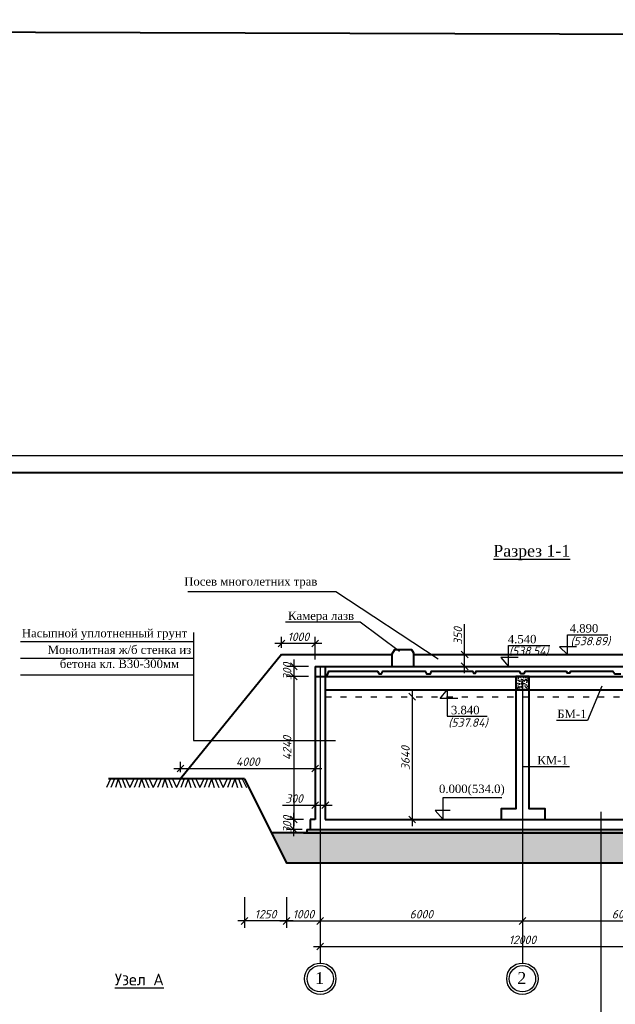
# Model space of a CAD drawing. Header units: millimetres. Extents: x -3143211 to -2549809, y 1060331 to 1341741.
# Tile 126 of 131: x -3028546 to -3010870, y 1312545 to 1341741. Entities that reach past the tile are written whole.
import ezdxf

# ---------------------------------------------------------------- set-up
doc = ezdxf.new("R2010")
doc.units = ezdxf.units.MM
doc.linetypes.add('ACAD_ISO03W100', pattern=[30, 12, -18])
for name, color, linetype in [('01_Red', 7, 'Continuous'), ('Дераза', 5, 'Continuous'), ('ось', 1, 'ACAD_ISO03W100'), ('размер', 34, 'Continuous'), ('шрифт', 1, 'Continuous')]:
    doc.layers.add(name, color=color, linetype=linetype)
doc.layers.add('Сплошная толстая', color=7, linetype='Continuous', lineweight=40)
doc.styles.get("Standard").update_dxf_attribs({"font": 'isocpeui.ttf'})
doc.dimstyles.new('STANDARD-100', dxfattribs={"dimtxt": 250, "dimasz": 200, "dimexe": 200, "dimexo": 200, "dimgap": 75, "dimtad": 1, "dimdec": 0, "dimzin": 0, "dimdsep": 46, "dimtxsty": 'Standard', "dimblk": 'OBLIQUE', "dimcen": 0.09, "dimdle": 200, "dimadec": 0, "dimazin": 0, "dimtfac": 1, "dimtdec": 0, "dimtofl": 0, "dimtmove": 0, "dimatfit": 3, "dimldrblk": 'OBLIQUE', "dimfxl": 1, "dimtolj": 1, "dimtzin": 0, "dimarcsym": 0})

# ---------------------------------------------------------------- blocks, each defined once
blk = doc.blocks.new('_Oblique')
at = {"color": 0, "linetype": 'ByBlock', "lineweight": -2}
blk.add_line((-0.5, -0.5), (0.5, 0.5), dxfattribs=at)
blk = doc.blocks.new('*D234')
at = {"layer": 'Defpoints', "color": 0, "transparency": 16777216}
for p in [(-3016898, 1321666), (-3016898, 1318026), (-3016219, 1318026)]:
    blk.add_point(p, dxfattribs=at)
at = {"layer": 'размер', "color": 0, "lineweight": -2, "transparency": 16777216}
for p, q in [((-3016898, 1321866), (-3016898, 1317826)), ((-3017098, 1321666), (-3017098, 1321666)), ((-3016419, 1318026), (-3017098, 1318026))]:
    blk.add_line(p, q, dxfattribs=at)
at = {"layer": 'размер', "color": 0, "lineweight": -2, "transparency": 16777216, "xscale": 200, "yscale": 200, "zscale": 200}
for p, rotation in [((-3016898, 1321666), 90), ((-3016898, 1318026), 270)]:
    blk.add_blockref('_Oblique', p, dxfattribs=dict(at, rotation=rotation))
at = {"layer": 'размер', "color": 0, "transparency": 16777216, "insert": (-3017098, 1319846), "char_height": 250, "attachment_point": 5, "rotation": 90}
blk.add_mtext('\\A1;3640', dxfattribs=at)
blk = doc.blocks.new('*D235')
at = {"layer": 'Defpoints', "color": 0, "transparency": 16777216}
for p in [(-3019776, 1318241), (-3019476, 1318446), (-3019476, 1318234)]:
    blk.add_point(p, dxfattribs=at)
at = {"layer": 'размер', "color": 0, "lineweight": -2, "transparency": 16777216}
for p, q in [((-3019776, 1318441), (-3019776, 1318646)), ((-3019476, 1318434), (-3019476, 1318646)), ((-3020743, 1318446), (-3019776, 1318446)), ((-3019976, 1318446), (-3019276, 1318446))]:
    blk.add_line(p, q, dxfattribs=at)
at = {"layer": 'размер', "color": 0, "lineweight": -2, "transparency": 16777216, "xscale": 200, "yscale": 200, "zscale": 200, "rotation": 180}
blk.add_blockref('_Oblique', (-3019776, 1318446), dxfattribs=at)
at = {"layer": 'размер', "color": 0, "lineweight": -2, "transparency": 16777216, "xscale": 200, "yscale": 200, "zscale": 200}
blk.add_blockref('_Oblique', (-3019476, 1318446), dxfattribs=at)
at = {"layer": 'размер', "color": 0, "transparency": 16777216, "insert": (-3020402, 1318646), "char_height": 250, "attachment_point": 5}
blk.add_mtext('\\A1;300', dxfattribs=at)
blk = doc.blocks.new('*D236')
at = {"layer": 'Defpoints', "color": 0, "transparency": 16777216}
for p in [(-3019626, 1315016), (-3013626, 1315016), (-3013626, 1315016)]:
    blk.add_point(p, dxfattribs=at)
at = {"layer": 'размер', "color": 0, "lineweight": -2, "transparency": 16777216}
blk.add_line((-3019826, 1315016), (-3013426, 1315016), dxfattribs=at)
at = {"layer": 'размер', "color": 0, "lineweight": -2, "transparency": 16777216, "xscale": 200, "yscale": 200, "zscale": 200, "rotation": 180}
blk.add_blockref('_Oblique', (-3019626, 1315016), dxfattribs=at)
at = {"layer": 'размер', "color": 0, "lineweight": -2, "transparency": 16777216, "xscale": 200, "yscale": 200, "zscale": 200}
blk.add_blockref('_Oblique', (-3013626, 1315016), dxfattribs=at)
at = {"layer": 'размер', "color": 0, "transparency": 16777216, "insert": (-3016626, 1315216), "char_height": 250, "attachment_point": 5}
blk.add_mtext('\\A1;6000', dxfattribs=at)
blk = doc.blocks.new('*D218')
at = {"layer": 'Defpoints', "color": 0, "transparency": 16777216}
for p in [(-3013626, 1315016), (-3007626, 1315016), (-3007626, 1315016)]:
    blk.add_point(p, dxfattribs=at)
at = {"layer": 'размер', "color": 0, "lineweight": -2, "transparency": 16777216}
blk.add_line((-3013826, 1315016), (-3007426, 1315016), dxfattribs=at)
at = {"layer": 'размер', "color": 0, "lineweight": -2, "transparency": 16777216, "xscale": 200, "yscale": 200, "zscale": 200, "rotation": 180}
blk.add_blockref('_Oblique', (-3013626, 1315016), dxfattribs=at)
at = {"layer": 'размер', "color": 0, "lineweight": -2, "transparency": 16777216, "xscale": 200, "yscale": 200, "zscale": 200}
blk.add_blockref('_Oblique', (-3007626, 1315016), dxfattribs=at)
at = {"layer": 'размер', "color": 0, "transparency": 16777216, "insert": (-3010626, 1315216), "char_height": 250, "attachment_point": 5}
blk.add_mtext('\\A1;6000', dxfattribs=at)
blk = doc.blocks.new('*D221')
at = {"layer": 'Defpoints', "color": 0, "transparency": 16777216}
for p in [(-3019626, 1314257), (-3007626, 1314257), (-3007626, 1314254)]:
    blk.add_point(p, dxfattribs=at)
at = {"layer": 'размер', "color": 0, "lineweight": -2, "transparency": 16777216}
for p, q in [((-3007626, 1314454), (-3007626, 1314457)), ((-3019826, 1314257), (-3007426, 1314257))]:
    blk.add_line(p, q, dxfattribs=at)
at = {"layer": 'размер', "color": 0, "lineweight": -2, "transparency": 16777216, "xscale": 200, "yscale": 200, "zscale": 200, "rotation": 180}
blk.add_blockref('_Oblique', (-3019626, 1314257), dxfattribs=at)
at = {"layer": 'размер', "color": 0, "lineweight": -2, "transparency": 16777216, "xscale": 200, "yscale": 200, "zscale": 200}
blk.add_blockref('_Oblique', (-3007626, 1314257), dxfattribs=at)
at = {"layer": 'размер', "color": 0, "transparency": 16777216, "insert": (-3013626, 1314457), "char_height": 250, "attachment_point": 5}
blk.add_mtext('\\A1;12000', dxfattribs=at)
blk = doc.blocks.new('*D242')
at = {"color": 0, "lineweight": -2, "transparency": 16777216}
for p, q in [((-3015341, 1322916), (-3015341, 1323821)), ((-3014866, 1322916), (-3015541, 1322916)), ((-3015341, 1322366), (-3015341, 1322916)), ((-3014866, 1322566), (-3015541, 1322566))]:
    blk.add_line(p, q, dxfattribs=at)
at = {"layer": 'Defpoints', "color": 0, "transparency": 16777216}
for p in [(-3015341, 1322916), (-3014666, 1322916), (-3014666, 1322566)]:
    blk.add_point(p, dxfattribs=at)
at = {"color": 0, "lineweight": -2, "transparency": 16777216, "xscale": 200, "yscale": 200, "zscale": 200}
for p, rotation in [((-3015341, 1322916), 90), ((-3015341, 1322566), 270)]:
    blk.add_blockref('_Oblique', p, dxfattribs=dict(at, rotation=rotation))
at = {"color": 0, "transparency": 16777216, "insert": (-3015541, 1323469), "char_height": 250, "attachment_point": 5, "rotation": 90}
blk.add_mtext('\\A1;{\\fISOCPEUR|b0|i1|c238|p34;35}0', dxfattribs=at)
blk = doc.blocks.new('*D256')
at = {"color": 0, "lineweight": -2, "transparency": 16777216}
for p, q in [((-3019576, 1323242), (-3020976, 1323242)), ((-3020776, 1323116), (-3020776, 1323442)), ((-3019776, 1322766), (-3019776, 1323442))]:
    blk.add_line(p, q, dxfattribs=at)
at = {"layer": 'Defpoints', "color": 0, "transparency": 16777216}
for p in [(-3020776, 1323242), (-3020776, 1322916), (-3019776, 1322566)]:
    blk.add_point(p, dxfattribs=at)
at = {"color": 0, "lineweight": -2, "transparency": 16777216, "xscale": 200, "yscale": 200, "zscale": 200, "rotation": 180}
blk.add_blockref('_Oblique', (-3020776, 1323242), dxfattribs=at)
at = {"color": 0, "lineweight": -2, "transparency": 16777216, "xscale": 200, "yscale": 200, "zscale": 200}
blk.add_blockref('_Oblique', (-3019776, 1323242), dxfattribs=at)
at = {"color": 0, "transparency": 16777216, "insert": (-3020276, 1323442), "char_height": 250, "attachment_point": 5}
blk.add_mtext('\\A1;1000', dxfattribs=at)
blk = doc.blocks.new('*D212')
at = {"layer": 'Defpoints', "color": 0, "transparency": 16777216}
for p in [(-3019776, 1322566), (-3020409, 1322266), (-3019776, 1322266)]:
    blk.add_point(p, dxfattribs=at)
at = {"layer": 'размер', "color": 0, "lineweight": -2, "transparency": 16777216}
for p, q in [((-3020409, 1322766), (-3020409, 1322066)), ((-3019976, 1322566), (-3020609, 1322566)), ((-3019976, 1322266), (-3020609, 1322266))]:
    blk.add_line(p, q, dxfattribs=at)
at = {"layer": 'размер', "color": 0, "lineweight": -2, "transparency": 16777216, "xscale": 200, "yscale": 200, "zscale": 200}
for p, rotation in [((-3020409, 1322566), 90), ((-3020409, 1322266), 270)]:
    blk.add_blockref('_Oblique', p, dxfattribs=dict(at, rotation=rotation))
at = {"layer": 'размер', "color": 0, "transparency": 16777216, "insert": (-3020609, 1322416), "char_height": 250, "attachment_point": 5, "rotation": 90}
blk.add_mtext('\\A1;300', dxfattribs=at)
blk = doc.blocks.new('*D213')
at = {"layer": 'Defpoints', "color": 0, "transparency": 16777216}
for p in [(-3019776, 1322266), (-3020409, 1318024), (-3019926, 1318024)]:
    blk.add_point(p, dxfattribs=at)
at = {"layer": 'размер', "color": 0, "lineweight": -2, "transparency": 16777216}
for p, q in [((-3020409, 1322466), (-3020409, 1317824)), ((-3019976, 1322266), (-3020609, 1322266)), ((-3020126, 1318024), (-3020609, 1318024))]:
    blk.add_line(p, q, dxfattribs=at)
at = {"layer": 'размер', "color": 0, "lineweight": -2, "transparency": 16777216, "xscale": 200, "yscale": 200, "zscale": 200}
for p, rotation in [((-3020409, 1322266), 90), ((-3020409, 1318024), 270)]:
    blk.add_blockref('_Oblique', p, dxfattribs=dict(at, rotation=rotation))
at = {"layer": 'размер', "color": 0, "transparency": 16777216, "insert": (-3020609, 1320145), "char_height": 250, "attachment_point": 5, "rotation": 90}
blk.add_mtext('\\A1;4240', dxfattribs=at)
blk = doc.blocks.new('*D257')
at = {"color": 0, "lineweight": -2, "transparency": 16777216}
for p, q in [((-3020126, 1318024), (-3020609, 1318024)), ((-3020409, 1317526), (-3020409, 1318224)), ((-3020165, 1317726), (-3020609, 1317726))]:
    blk.add_line(p, q, dxfattribs=at)
at = {"layer": 'Defpoints', "color": 0, "transparency": 16777216}
for p in [(-3020409, 1318024), (-3019926, 1318024), (-3019965, 1317726)]:
    blk.add_point(p, dxfattribs=at)
at = {"color": 0, "lineweight": -2, "transparency": 16777216, "xscale": 200, "yscale": 200, "zscale": 200}
for p, rotation in [((-3020409, 1318024), 90), ((-3020409, 1317726), 270)]:
    blk.add_blockref('_Oblique', p, dxfattribs=dict(at, rotation=rotation))
at = {"color": 0, "transparency": 16777216, "insert": (-3020609, 1317875), "char_height": 250, "attachment_point": 5, "rotation": 90}
blk.add_mtext('\\A1;{\\fISOCPEUR|b0|i1|c238|p34;300}', dxfattribs=at)
blk = doc.blocks.new('*D260')
at = {"color": 0, "lineweight": -2, "transparency": 16777216}
for p, q in [((-3020626, 1315726), (-3020626, 1314816)), ((-3019626, 1315726), (-3019626, 1314816)), ((-3020826, 1315016), (-3019426, 1315016))]:
    blk.add_line(p, q, dxfattribs=at)
at = {"layer": 'Defpoints', "color": 0, "transparency": 16777216}
for p in [(-3020626, 1315926), (-3019626, 1315926), (-3019626, 1315016)]:
    blk.add_point(p, dxfattribs=at)
at = {"color": 0, "lineweight": -2, "transparency": 16777216, "xscale": 200, "yscale": 200, "zscale": 200, "rotation": 180}
blk.add_blockref('_Oblique', (-3020626, 1315016), dxfattribs=at)
at = {"color": 0, "lineweight": -2, "transparency": 16777216, "xscale": 200, "yscale": 200, "zscale": 200}
blk.add_blockref('_Oblique', (-3019626, 1315016), dxfattribs=at)
at = {"color": 0, "transparency": 16777216, "insert": (-3020126, 1315216), "char_height": 250, "attachment_point": 5}
blk.add_mtext('\\A1;1000', dxfattribs=at)
blk = doc.blocks.new('*D261')
at = {"color": 0, "lineweight": -2, "transparency": 16777216}
for p, q in [((-3023776, 1319426), (-3023776, 1319739)), ((-3019776, 1319426), (-3019776, 1319739)), ((-3023976, 1319539), (-3019576, 1319539))]:
    blk.add_line(p, q, dxfattribs=at)
at = {"layer": 'Defpoints', "color": 0, "transparency": 16777216}
for p in [(-3019776, 1319539), (-3023776, 1319226), (-3019776, 1319226)]:
    blk.add_point(p, dxfattribs=at)
at = {"color": 0, "lineweight": -2, "transparency": 16777216, "xscale": 200, "yscale": 200, "zscale": 200, "rotation": 180}
blk.add_blockref('_Oblique', (-3023776, 1319539), dxfattribs=at)
at = {"color": 0, "lineweight": -2, "transparency": 16777216, "xscale": 200, "yscale": 200, "zscale": 200}
blk.add_blockref('_Oblique', (-3019776, 1319539), dxfattribs=at)
at = {"color": 0, "transparency": 16777216, "insert": (-3021776, 1319739), "char_height": 250, "attachment_point": 5}
blk.add_mtext('\\A1;4000', dxfattribs=at)
blk = doc.blocks.new('*D269')
at = {"color": 0, "lineweight": -2, "transparency": 16777216}
for p, q in [((-3021876, 1315726), (-3021876, 1314816)), ((-3020626, 1315726), (-3020626, 1314816)), ((-3020426, 1315016), (-3022076, 1315016))]:
    blk.add_line(p, q, dxfattribs=at)
at = {"layer": 'Defpoints', "color": 0, "transparency": 16777216}
for p in [(-3021876, 1315926), (-3020626, 1315926), (-3021876, 1315016)]:
    blk.add_point(p, dxfattribs=at)
at = {"color": 0, "lineweight": -2, "transparency": 16777216, "xscale": 200, "yscale": 200, "zscale": 200, "rotation": 180}
blk.add_blockref('_Oblique', (-3021876, 1315016), dxfattribs=at)
at = {"color": 0, "lineweight": -2, "transparency": 16777216, "xscale": 200, "yscale": 200, "zscale": 200}
blk.add_blockref('_Oblique', (-3020626, 1315016), dxfattribs=at)
at = {"color": 0, "transparency": 16777216, "insert": (-3021251, 1315216), "char_height": 250, "attachment_point": 5}
blk.add_mtext('\\A1;1250', dxfattribs=at)

msp = doc.modelspace()

# ---------------------------------------------------------------- hatches: boundary and pattern name
at = {"layer": '01_Red'}
h = msp.add_hatch(dxfattribs=at)
h.set_pattern_fill('GRAVEL', color=251, scale=15)
h.set_pattern_definition([(228.0127875, (-5395.41, 481), (-3048.00000024, -3428.99999979), [51.258216, -5074.572546]), (184.969741, (-5429.701, 442.9), (4571.99999819, 381.000021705), [87.96071, -8708.107334]), (132.5104471, (-5517.33, 435.28), (3810.00000161, -4190.99999854), [62.02223, -6140.20842]), (267.273689, (-5665.921, 340.03), (381.0000008, 7619.99999996), [80.10068, -7929.965614]), (292.8336542, (-5669.731, 260.02), (-1905.00000016, 4571.99999993), [78.545055, -7775.97116]), (357.273689, (-5639.251, 187.63), (-7619.99999996, 381.0000008), [80.10068, -7929.965614]), (37.69424047, (-5559.241, 183.82), (-4952.99999978, -3810.000000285), [105.92905, -10486.967297]), (72.25532837, (-5475.421, 248.59), (2667.00000072, 8381.99999977), [100.00793, -9900.78849]), (121.4295656, (-5444.941, 343.84), (-3048.00000043, 4952.99999973), [80.37195, -7956.831855]), (175.2363583, (-5486.85, 412.42), (4190.99999994, -381.00000066), [91.75699, -4496.090542]), (222.3974378, (-5578.291, 420.04), (-4571.999999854, -4191.00000016), [118.66169, -11747.515877]), (138.8140748, (-5288.73, 336.22), (-2666.99999984, 2286.0000002), [40.50068, -4009.584874]), (171.4692344, (-5319.211, 362.89), (4953.00000013, -761.99999914), [77.052297, -7628.19585]), (225, (-5395.4, 374.32), (-5e-14, -381), [53.8814, -484.933966]), (203.1985905, (-5422.08, 420.04), (1905.00000005, 761.9999999), [29.0162, -2872.593355]), (291.8014095, (-5448.75, 408.61), (-381.0000001, 1143), [41.034843, -2010.71295]), (30.9637565, (-5433.51, 370.51), (1143, 762), [66.64795, -2154.944723]), (161.565051, (-5376.36, 404.8), (762, -381), [48.19307, -1156.634718]), (16.3895403, (-5669.731, 408.61), (3810, 1143), [67.5132, -6683.824]), (70.3461759, (-5604.96, 427.66), (-1524.00000014, -4190.99999995), [56.63984, -5607.33235]), (293.1985905, (-5376.36, 481), (-761.9999999, 1905.00000005), [58.032015, -2843.57754]), (343.6104597, (-5353.501, 427.66), (-3810.00000008, 1142.99999973), [67.5132, -6683.824]), (339.4439548, (-5669.73, 172.39), (-1905, 762), [65.10528, -3190.160147]), (294.7751406, (-5608.77, 149.53), (-1905.00000227, 4190.99999897), [54.55082, -5400.539007]), (66.8014095, (-5372.55, 100), (761.9999999, 1905.00000005), [58.032015, -2843.57754]), (17.35402464, (-5349.691, 153.34), (-4952.9999999, -1524.00000032), [63.86741, -6322.856397]), (69.4439548, (-5559.24, 100), (-762, -1905), [32.55264, -3222.712787]), (101.3099325, (-5395.41, 100), (-381, 1524), [19.42719, -1923.299245]), (165.9637565, (-5399.22, 119.05), (1143, -381), [78.545055, -1492.35819]), (186.00900596, (-5475.421, 138.1), (3809.99999998, 381.0000002), [72.79005, -7206.20473]), (303.6900675, (-5433.51, 336.22), (-381, 762), [54.94858, -1318.766454]), (353.1572266, (-5403.031, 290.5), (6477.00000004, -761.99999966), [95.933514, -9497.40136]), (60.9453959, (-5307.78, 279.07), (-1524.00000004, -2666.99999998), [39.226236, -3883.408848]), (90, (-5288.73, 313.36), (-381, 381), [22.86, -358.14]), (120.2564372, (-5483.04, 149.53), (1523.99999981, -2667.0000001), [52.930044, -5240.091116]), (48.0127875, (-5509.71, 195.25), (3048.00000025, 3428.99999978), [102.51643, -5023.31433]), (0, (-5441.13, 271.45), (381, 381), [99.06, -281.94]), (325.3048465, (-5342.07, 271.45), (3810.00000144, -2666.99999794), [60.241434, -5963.89751]), (254.0546041, (-5292.54, 237.16), (-381, -1524), [55.47436, -2718.247506]), (207.64597536, (-5307.781, 183.82), (-7239.000000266, -3809.999999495), [90.321765, -8941.869663]), (175.42607874, (-5387.791, 141.91), (-4953, 381), [95.55442, -9459.87697])])
h.paths.add_polyline_path([(-3021076.17983, 1317626.21552), (-3020626.10062, 1316726.21552), (-3006626.10062, 1316726.21552), (-3006176.02141, 1317626.21552)])
at = {"layer": 'Дераза'}
h = msp.add_hatch(dxfattribs=at)
h.set_pattern_fill('AR-CONC', color=0)
h.set_pattern_definition([(50, (123633.97, -986962.96), (182.184669, -15.9390855), [19.05, -209.55]), (355, (123633.97, -986962.96), (-35.243421, 191.056845), [15.24, -167.640584]), (100.4514447, (123649.15, -986964.29), (146.941247, 175.117752), [16.190009, -178.090245]), (46.1842, (123633.97, -986912.16), (271.079041, -42.042328), [28.575, -314.325]), (96.6355576, (123656.56, -986915.67), (237.404134, 247.426125), [24.285023, -267.135608]), (351.184151, (123633.97, -986912.16), (237.404134, 247.426125), [22.859967, -251.459732]), (21, (123659.37, -986924.86), (151.614391, -102.265198), [19.05, -209.55]), (326, (123659.37, -986924.86), (61.802028, 184.187966), [15.24, -167.64]), (71.451445, (123672, -986933.38), (213.416419, 81.922769), [16.190009, -178.089938]), (37.5, (123633.966, -986962.96), (3.0886033, 84.5550389), [0, -165.608, 0, -170.18, 0, -168.275]), (7.5, (123633.97, -986962.96), (66.8196625, 100.1805748), [0, -97.028, 0, -161.798, 0, -64.135]), (327.5, (123577.324, -986962.96), (135.5905952, -5.728744), [0, -63.5, 0, -198.12, 0, -262.89]), (317.5, (123551.92, -986962.96), (148.1291814, 25.426491), [0, -82.55, 0, -131.572, 0, -186.69])])
h.paths.add_polyline_path([(-3013426.53447, 1322065.32493), (-3013826.36874, 1322065.77555), (-3013826.36874, 1321865.77555), (-3013426.53447, 1321865.32493)])
h.paths.add_polyline_path([(-3013425.95575, 1322265.77555), (-3013825.79002, 1322265.77555), (-3013826.36874, 1322065.77555), (-3013426.53447, 1322065.77555)])

# ---------------------------------------------------------------- linework, layer by layer
at = {"color": 0}
for p, q in [((-3025846.98642, 1319225.77555), (-3025966.87054, 1318971.15897)), ((-3025733.58243, 1319225.77555), (-3025837.26587, 1318969.54055)), ((-3025621.22936, 1319225.77555), (-3025704.69148, 1318972.72024)), ((-3025621.22936, 1319225.77555), (-3025537.76725, 1318972.72024)), ((-3025508.8763, 1319225.77555), (-3025405.19285, 1318969.54055)), ((-3025395.47231, 1319225.77555), (-3025275.58819, 1318971.15897)), ((-3025155.70407, 1319225.77555), (-3025275.58819, 1318971.15897)), ((-3025042.30008, 1319225.77555), (-3025145.98352, 1318969.54055)), ((-3024929.94701, 1319225.77555), (-3025013.40913, 1318972.72024)), ((-3024929.94701, 1319225.77555), (-3024846.4849, 1318972.72024)), ((-3024817.59395, 1319225.77555), (-3024713.9105, 1318969.54055)), ((-3024704.18996, 1319225.77555), (-3024584.30584, 1318971.15897)), ((-3024464.42172, 1319225.77555), (-3024584.30584, 1318971.15897)), ((-3024351.01773, 1319225.77555), (-3024454.70118, 1318969.54055)), ((-3024238.66466, 1319225.77555), (-3024322.12678, 1318972.72024)), ((-3024238.66466, 1319225.77555), (-3024155.20255, 1318972.72024)), ((-3024126.3116, 1319225.77555), (-3024022.62815, 1318969.54055)), ((-3024012.90761, 1319225.77555), (-3023893.02349, 1318971.15897)), ((-3023773.13937, 1319225.77555), (-3023893.02349, 1318971.15897)), ((-3023659.73538, 1319225.77555), (-3023763.41883, 1318969.54055)), ((-3023547.38231, 1319225.77555), (-3023630.84443, 1318972.72024)), ((-3023547.38231, 1319225.77555), (-3023463.9202, 1318972.72024)), ((-3023435.02925, 1319225.77555), (-3023331.3458, 1318969.54055)), ((-3023321.62526, 1319225.77555), (-3023201.74114, 1318971.15897)), ((-3023081.85702, 1319225.77555), (-3023201.74114, 1318971.15897)), ((-3022968.45303, 1319225.77555), (-3023072.13648, 1318969.54055)), ((-3022856.09997, 1319225.77555), (-3022939.56208, 1318972.72024)), ((-3022856.09997, 1319225.77555), (-3022772.63785, 1318972.72024)), ((-3022743.7469, 1319225.77555), (-3022640.06345, 1318969.54055)), ((-3022630.34291, 1319225.77555), (-3022510.45879, 1318971.15897)), ((-3022390.57467, 1319225.77555), (-3022510.45879, 1318971.15897)), ((-3022277.17068, 1319225.77555), (-3022380.85413, 1318969.54055)), ((-3022164.81762, 1319225.77555), (-3022248.27973, 1318972.72024)), ((-3022164.81762, 1319225.77555), (-3022081.3555, 1318972.72024)), ((-3022052.46455, 1319225.77555), (-3021948.78111, 1318969.54055)), ((-3021939.06056, 1319225.77555), (-3021819.17644, 1318971.15897))]:
    msp.add_line(p, q, dxfattribs=at)
msp.add_line((-3021876.10062, 1319225.77555), (-3020626.10062, 1316726.21552))
msp.add_lwpolyline([(-3057296.73173, 1286804.62022), (-2997896.73173, 1286804.62022), (-2997896.73173, 1328804.62022), (-3057296.73173, 1328804.62022)], close=True)
at = {"lineweight": 40, "ltscale": 25}
msp.add_lwpolyline([(-3055296.73173, 1287304.62022), (-2998396.73173, 1287304.62022), (-2998396.73173, 1328304.62022), (-3055296.73173, 1328304.62022)], close=True, dxfattribs=at)
at = {"color": 0}
for points in [[(-3019162.05718, 1324789.06344), (-3016122.18566, 1322791.03568)], [(-3023388.87338, 1323573.78635), (-3023388.87338, 1320370.96977), (-3019168.7768, 1320367.82019)]]:
    msp.add_lwpolyline(points, dxfattribs=at)
at = {"layer": 'Дераза', "color": 5, "lineweight": 40}
msp.add_lwpolyline([(-3143211.06119, 1341741.40045), (-2972079.35364, 1341189.93099), (-2972079.35364, 1060330.92528), (-3143211.06119, 1060882.39474)], close=True, dxfattribs=at)
at = {"layer": 'ось', "color": 0, "ltscale": 15}
msp.add_line((-3019475.96997, 1321665.77555), (-3007907.81849, 1321665.77555), dxfattribs=at)
at = {"layer": 'размер', "color": 0}
for points in [[(-3015547.67372, 1321610.086), (-3016064.59478, 1321610.086), (-3015860.62025, 1321865.77555), (-3015860.62025, 1321085.24416), (-3014669.34475, 1321085.24416)], [(-3011272.19624, 1321983.25866), (-3011700.20902, 1320961.73703), (-3012613.55531, 1320961.73703)], [(-3013599.76455, 1319591.43302), (-3012232.61462, 1319591.43302)], [(-3015773.0894, 1318295.58032), (-3016212.33515, 1318295.58032), (-3015983.25499, 1318025.77555), (-3015983.25499, 1318676.10719), (-3014242.10724, 1318676.10719)]]:
    msp.add_lwpolyline(points, dxfattribs=at)
at = {"layer": 'Сплошная толстая', "color": 0}
for p, q in [((-3020776.12725, 1322915.86125), (-3023776.12725, 1319225.77555)), ((-3020775.67177, 1322915.86125), (-3017491.14626, 1322915.86125)), ((-3016859.31806, 1322915.86125), (-3006476.074, 1322915.86125)), ((-3019775.67177, 1322565.86125), (-3007476.074, 1322565.86125)), ((-3019775.67177, 1322565.86125), (-3019775.67177, 1318024.49127)), ((-3019475.96997, 1322565.86125), (-3019475.96997, 1318025.77555)), ((-3021876.10062, 1319225.77555), (-3025909.85781, 1319225.77555)), ((-3021876.10062, 1319225.77555), (-3020626.10062, 1316726.21552)), ((-3019775.67177, 1318024.49127), (-3019925.67177, 1318024.49127)), ((-3019925.67177, 1318024.49127), (-3019925.67177, 1317725.77555)), ((-3019475.96997, 1318025.77555), (-3007776.28931, 1318025.77555)), ((-3020025.67177, 1317725.77555), (-3007226.52948, 1317725.77555)), ((-3020025.67177, 1317725.77555), (-3020025.67177, 1317625.90599)), ((-3006176.02141, 1317626.21552), (-3021076.17983, 1317626.21552)), ((-3020125.91397, 1317625.90599), (-3007542.50915, 1317625.90599)), ((-3019837.88718, 1317625.90599), (-3007126.28728, 1317625.90599)), ((-3006626.10062, 1316726.21552), (-3020626.10062, 1316726.21552))]:
    msp.add_line(p, q, dxfattribs=at)
for points in [[(-3017491.14626, 1322568.86125), (-3017491.14626, 1322936.75814), (-3017410.31323, 1323064.5754), (-3016916.87088, 1323064.5754), (-3016856.64152, 1322964.81165), (-3016856.64152, 1322568.86125)], [(-3019475.96997, 1322318.90962), (-3019411.8811, 1322318.90962), (-3019373.26961, 1322424.9993), (-3017923.13588, 1322424.9993), (-3017873.6561, 1322344.36508), (-3017811.40899, 1322344.36508), (-3017770.96633, 1322425.15345), (-3016512.33115, 1322425.15345), (-3016476.72543, 1322340.71078), (-3016354.60377, 1322340.71078), (-3016321.58756, 1322424.5855), (-3015110.92397, 1322424.5855), (-3015079.45907, 1322368.82236), (-3015018.13992, 1322368.82236), (-3014998.5702, 1322424.87373), (-3013725.75987, 1322424.87373), (-3013684.37583, 1322350.35018), (-3013570.32517, 1322350.35018), (-3013533.53919, 1322426.15376), (-3012331.12401, 1322426.15376), (-3012296.68583, 1322374.26535), (-3012223.75843, 1322374.26535), (-3012190.33301, 1322425.87708), (-3010942.33997, 1322425.87708), (-3010887.58858, 1322345.09083), (-3010704.89974, 1322345.09083)], [(-3019775.67177, 1322265.77555), (-3007476.074, 1322265.77555)], [(-3013826.36874, 1322265.77555), (-3013826.36874, 1318338.43498), (-3014256.90131, 1318338.43498), (-3014256.90131, 1318025.77555)], [(-3012950.31715, 1318025.77555), (-3012950.31715, 1318345.504), (-3013426.53447, 1318345.504), (-3013426.53447, 1322265.77555)], [(-3019463.13502, 1321865.77555), (-3007776.28931, 1321865.77555)]]:
    msp.add_lwpolyline(points, dxfattribs=at)
msp.add_lwpolyline([(-3013826.36874, 1321865.77555), (-3013426.53447, 1321865.77555), (-3013426.2125, 1322265.32493), (-3013826.04678, 1322266.22616)], close=True, dxfattribs=at)
at = {"layer": 'шрифт', "color": 0}
msp.add_line((-3011302.22808, 1318248.20073), (-3011302.22808, 1309972.99495), dxfattribs=at)
for points in [[(-3023555.99822, 1324789.06344), (-3019162.05718, 1324789.06344)], [(-3020652.91233, 1323882.25708), (-3018443.54377, 1323882.25708), (-3017277.65024, 1323014.42926)], [(-3012020.26952, 1323149.06646), (-3012523.1172, 1323149.06646), (-3012286.85865, 1322915.86125), (-3012286.85865, 1323502.16493), (-3011092.49468, 1323502.16493)], [(-3028516.64482, 1323299.50498), (-3023388.87338, 1323299.50498)], [(-3013752.9186, 1322828.83994), (-3014265.43665, 1322828.83994), (-3014043.69389, 1322565.86125), (-3014043.69389, 1323182.40968), (-3012812.57222, 1323182.40968)], [(-3028516.64482, 1322805.76706), (-3023388.87338, 1322805.76706)], [(-3019626.10062, 1322565.86125), (-3019626.10062, 1313768.78126)], [(-3028516.64482, 1322313.14535), (-3023388.87338, 1322313.14535)], [(-3013626.10062, 1322124.32876), (-3013626.10062, 1313768.78126)]]:
    msp.add_lwpolyline(points, dxfattribs=at)
for centre, radius in [((-3019626.10062, 1313302.69807), 466.08319), ((-3019626.10062, 1313302.69807), 391.08319), ((-3013626.10062, 1313302.69807), 466.08319), ((-3013626.10062, 1313302.69807), 391.08319)]:
    msp.add_circle(centre, radius, dxfattribs=at)

# ---------------------------------------------------------------- texts
at = {"attachment_point": 1}
for s, insert, char_height, width in [('(538.89)', (-3012199.73411, 1323441.10178), 250, 1207.3613788), ('(538.54)', (-3014024.77553, 1323149.86818), 250, 1207.3613788), ('(537.84)', (-3015826.98777, 1321024.18102), 250, 1060.3409091), ('{\\fISOCPEUR|b0|i0|c204|p34;\\LУзел А}', (-3025722.44866, 1313457.62851), 350, 2074.5216078)]:
    msp.add_mtext(s, dxfattribs=dict(at, insert=insert, char_height=char_height, width=width))
at = {"layer": 'размер', "color": 0, "char_height": 250, "attachment_point": 2}
for s, insert, width in [('{\\fTimes New Roman|b0|i0|c0|p18;3.840}', (-3015322.822, 1321395.71084), 7229.0818203), ('{\\fTimes New Roman|b0|i0|c204|p18;БМ-1}', (-3012160.47047, 1321281.09364), 1002.3168452), ('{\\fTimes New Roman|b0|i0|c204|p18;КМ-1}', (-3012731.03457, 1319910.78963), 839.3781543), ('{\\fTimes New Roman|b0|i0|c204|p18;0.000(534.0)}', (-3015126.70386, 1319060.30873), 1801.3464311)]:
    msp.add_mtext(s, dxfattribs=dict(at, insert=insert, width=width))
at = {"layer": 'шрифт', "color": 0, "attachment_point": 2}
for s, insert, char_height, width in [('{\\fTimes New Roman|b0|i0|c204|p18;\\LРазрез 1-1}', (-3013348.42381, 1326168.67343), 350, 2171.3803172), ('{\\fTimes New Roman|b0|i0|c204|p18;Посев многолетних трав}', (-3021687.25713, 1325209.89442), 250, 7229.0818203), ('{\\fTimes New Roman|b0|i0|c204|p18;Камера лазв}', (-3019602.16556, 1324192.39759), 250, 7229.0818203), ('{\\fTimes New Roman|b0|i0|c0|p18;4.\\fTimes New Roman|b0|i0|c204|p18;89\\fTimes New Roman|b0|i0|c0|p18;0}', (-3011798.91823, 1323818.16224), 250, 1161.737541), ('{\\fTimes New Roman|b0|i0|c204|p18;Насыпной уплотненный грунт}', (-3026027.18401, 1323676.61536), 250, 7229.0818203), ('{\\fTimes New Roman|b0|i0|c0|p18;4.540}', (-3013634.95463, 1323498.40699), 250, 7229.0818203), ('{\\fTimes New Roman|b0|i0|c204|p18;Монолитная ж/б стенка из бетона кл. В30-300мм}', (-3025585.59337, 1323183.84884), 250, 5089.8237032), ('{\\fTimes New Roman|b0|i0|c204|p18;1}', (-3019645.06275, 1313499.87231), 350, 219.0010815), ('{\\fTimes New Roman|b0|i0|c204|p18;2}', (-3013645.06275, 1313499.87231), 350, 219.0010815)]:
    msp.add_mtext(s, dxfattribs=dict(at, insert=insert, char_height=char_height, width=width))

# ---------------------------------------------------------------- dimensions: what is measured, and where the dimension line sits
for base, p1, p2, text, picture, middle in [((-3015341.10046, 1322915.86125), (-3014665.5708, 1322565.86125), (-3014665.5708, 1322915.86125), '{\\fISOCPEUR|b0|i1|c238|p34;35}0', '*D242', (-3015341.10046, 1323468.51277)), ((-3020409.09448, 1318024.49127), (-3019965.06712, 1317725.77555), (-3019925.67177, 1318024.49127), '{\\fISOCPEUR|b0|i1|c238|p34;300}', '*D257', (-3020409.09448, 1317875.13341))]:
    dim = msp.add_linear_dim(base=base, p1=p1, p2=p2, angle=90, text=text, dimstyle='STANDARD-100', override={"dimfxl": 800, "dimfxlon": 1})
    dim.commit()
    dim.dimension.update_dxf_attribs({"geometry": picture, "text_midpoint": middle, "dimtype": 160})
for base, p1, p2, picture, middle in [((-3020775.67177, 1323241.64599), (-3019775.67177, 1322565.86125), (-3020775.67177, 1322915.86125), '*D256', (-3020275.67177, 1323441.64599)), ((-3019775.67177, 1319538.9114), (-3023776.12725, 1319225.77555), (-3019775.67177, 1319225.77555), '*D261', (-3021775.89951, 1319738.9114)), ((-3019626.10062, 1315016.17564), (-3020626.10062, 1315926.21552), (-3019626.10062, 1315926.21552), '*D260', (-3020126.10062, 1315216.17564))]:
    dim = msp.add_linear_dim(base=base, p1=p1, p2=p2, dimstyle='STANDARD-100', override={"dimfxl": 800, "dimfxlon": 1})
    dim.commit()
    dim.dimension.update_dxf_attribs({"geometry": picture, "text_midpoint": middle})
dim = msp.add_linear_dim(base=(-3021876.10062, 1315016.17564), p1=(-3020626.10062, 1315926.21552), p2=(-3021876.10062, 1315926.21552), angle=180, dimstyle='STANDARD-100', override={"dimfxl": 800, "dimfxlon": 1})
dim.commit()
dim.dimension.update_dxf_attribs({"geometry": '*D269', "text_midpoint": (-3021251.10062, 1315216.17564)})
at = {"layer": 'размер', "color": 0}
dim = msp.add_linear_dim(base=(-3020409.09448, 1322265.77555), p1=(-3019775.67177, 1322565.86125), p2=(-3019775.67177, 1322265.77555), angle=90, text='300', dimstyle='STANDARD-100', override={"dimtmove": 1}, dxfattribs=at)
dim.commit()
dim.dimension.update_dxf_attribs({"geometry": '*D212', "text_midpoint": (-3020409.09448, 1322415.8184), "dimtype": 160})
for base, p1, p2, text, picture, middle in [((-3020409.09448, 1318024.49127), (-3019775.67177, 1322265.77555), (-3019925.67177, 1318024.49127), '4240', '*D213', (-3020609.09448, 1320145.13341)), ((-3016897.84942, 1318025.77555), (-3016897.84942, 1321665.77555), (-3016218.86753, 1318025.77555), '3640', '*D234', (-3017097.84942, 1319845.77555))]:
    dim = msp.add_linear_dim(base=base, p1=p1, p2=p2, angle=90, text=text, dimstyle='STANDARD-100', override={"dimtmove": 1}, dxfattribs=at)
    dim.commit()
    dim.dimension.update_dxf_attribs({"geometry": picture, "text_midpoint": middle})
dim = msp.add_linear_dim(base=(-3019475.96997, 1318446.29832), p1=(-3019775.67177, 1318241.28354), p2=(-3019475.96997, 1318233.77461), text='300', dimstyle='STANDARD-100', override={"dimtmove": 1}, dxfattribs=at)
dim.commit()
dim.dimension.update_dxf_attribs({"geometry": '*D235', "text_midpoint": (-3020402.28983, 1318157.55634), "dimtype": 160})
for base, p1, p2, text, picture, middle in [((-3013626.10062, 1315016.17564), (-3019626.10062, 1315016.17564), (-3013626.10062, 1315016.17564), '6000', '*D236', (-3016626.10062, 1315216.17564)), ((-3007626.10062, 1315016.17564), (-3013626.10062, 1315016.17564), (-3007626.10062, 1315016.17564), '6000', '*D218', (-3010626.10062, 1315216.17564)), ((-3007626.10062, 1314256.88667), (-3019626.10062, 1314256.88667), (-3007626.10062, 1314254.12136), '12000', '*D221', (-3013626.10062, 1314456.88667))]:
    dim = msp.add_linear_dim(base=base, p1=p1, p2=p2, text=text, dimstyle='STANDARD-100', override={"dimtmove": 1}, dxfattribs=at)
    dim.commit()
    dim.dimension.update_dxf_attribs({"geometry": picture, "text_midpoint": middle})

doc.saveas('drawing.dxf')
